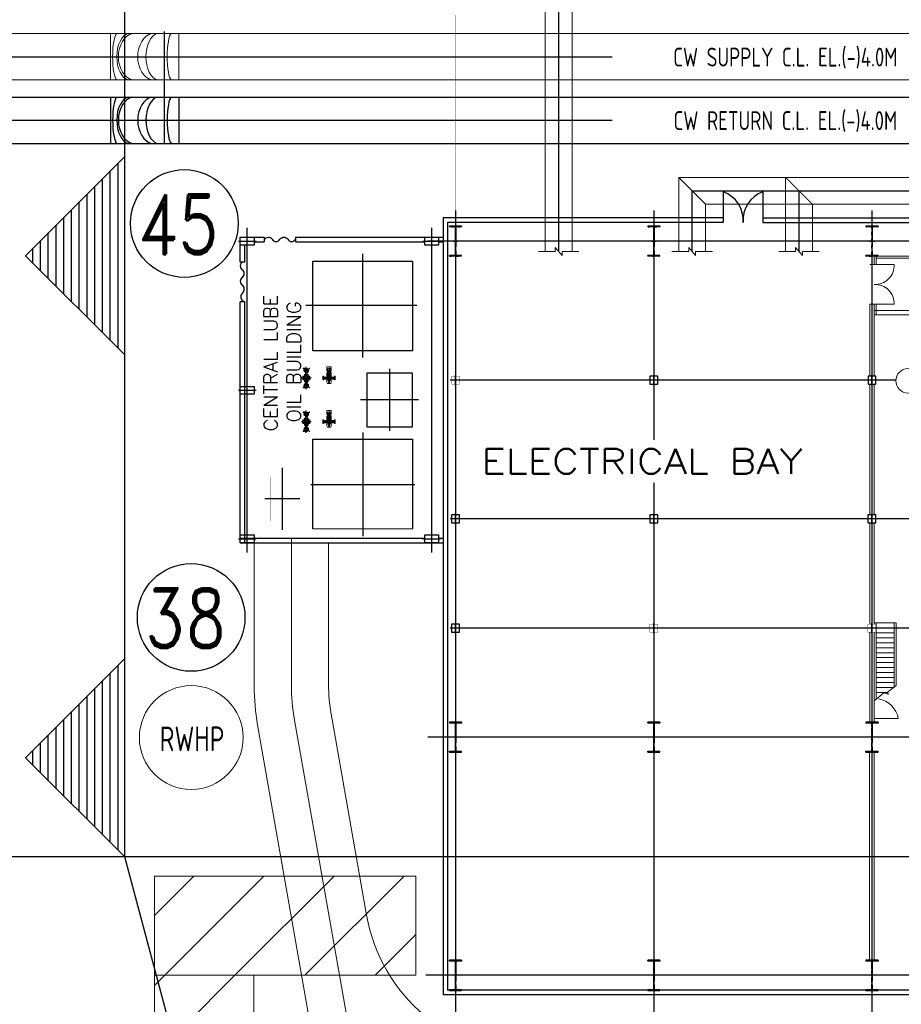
# Model space of a CAD drawing. Extents: x -7650383 to 4934791, y -114316 to 1826789.
# Tile 107 of 256: x 2052110 to 2096563, y -14829 to 34801. Entities that reach past the tile are written whole.
import ezdxf
from ezdxf.enums import TextEntityAlignment as Align

# ---------------------------------------------------------------- set-up
doc = ezdxf.new("R2010")
doc.units = 0
doc.header["$LTSCALE"] = 800
doc.header["$MEASUREMENT"] = 0
doc.set_wipeout_variables(frame=1)
for name, pattern in [('CENTER', [2, 1.25, -0.25, 0.25, -0.25]), ('CENTER2', [1.125, 0.75, -0.125, 0.125, -0.125]), ('CONTINOUS', [0]), ('HIDDEN', [0.375, 0.25, -0.125]), ('PHANTOM', [2.5, 1.25, -0.25, 0.25, -0.25, 0.25, -0.25])]:
    doc.linetypes.add(name, pattern=pattern)
doc.layers.get('0').update_dxf_attribs({"linetype": 'CONTINUOUS'})
for name, color, linetype in [('Aux_col', 7, 'CONTINUOUS'), ('CEN', 2, 'CENTER'), ('CENTER', 2, 'CENTER'), ('COL', 1, 'CENTER'), ('DIM', 4, 'CONTINUOUS'), ('EQP', 1, 'CONTINUOUS'), ('GRID', 8, 'CENTER'), ('grid-20m', 53, 'CONTINUOUS'), ('HATCH', 9, 'CONTINUOUS'), ('KEY PLAN', 251, 'CONTINUOUS'), ('PIPE', 1, 'CONTINUOUS'), ('STR', 2, 'CONTINUOUS'), ('SUP', 1, 'CONTINUOUS'), ('WALL', 6, 'CONTINUOUS')]:
    doc.layers.add(name, color=color, linetype=linetype)
doc.layers.add('EQPT', color=8, linetype='HIDDEN', lineweight=9)
doc.styles.add('ROMAND', font='romand')
doc.styles.add('ROMANS', font='ISO9.shx', dxfattribs={"width": 0.8})
doc.styles.add('RS', font='romans.shx')
doc.styles.add('S2', font='ROMANS')
doc.linetypes.add('FENCELINE2', pattern='A,0.25,-0.1,[132,ltypeshp.shx,S=0.1,R=0,X=-0.1,Y=0],-0.1,1', length=1.45)

# ---------------------------------------------------------------- blocks, each defined once
blk = doc.blocks.new('COP')
at = {"layer": 'CEN', "ltscale": 0.1}
for p, q in [((88252, -749802), (88914, -749802)), ((88583, -750312), (88583, -749535)), ((88655, -750127), (88673, -750127))]:
    blk.add_line(p, q, dxfattribs=at)
at = {"layer": 'EQPT', "color": 1}
for p, q in [((88303, -749727), (88303, -749723)), ((88403, -749747), (88323, -749747)), ((88403, -749856), (88323, -749856)), ((88358, -749747), (88358, -749856)), ((88363, -749747), (88363, -749856)), ((88433, -749757), (88403, -749747)), ((88433, -749846), (88403, -749856)), ((88529, -749757), (88433, -749757)), ((88529, -749846), (88433, -749846)), ((88455, -749757), (88455, -749846)), ((88460, -749757), (88460, -749846)), ((88494, -749757), (88494, -749748)), ((88494, -749748), (88529, -749748)), ((88494, -750221), (88494, -749846)), ((88494, -749856), (88529, -749856)), ((88637, -749721), (88529, -749721)), ((88529, -749757), (88529, -749721)), ((88532, -749721), (88529, -749721)), ((88637, -749738), (88529, -749738)), ((88529, -749846), (88529, -749882)), ((88637, -749865), (88529, -749865)), ((88637, -749882), (88529, -749882)), ((88532, -749882), (88529, -749882)), ((88535, -750022), (88535, -749882)), ((88604, -749586), (88562, -749586)), ((88562, -749586), (88562, -749608)), ((88602, -749547), (88564, -749547)), ((88564, -749547), (88564, -749586)), ((88583, -749586), (88604, -749586)), ((88602, -749547), (88602, -749586)), ((88631, -750022), (88631, -749882)), ((88634, -749721), (88637, -749721)), ((88634, -749882), (88637, -749882)), ((88637, -749757), (88637, -749721)), ((88672, -749748), (88637, -749748)), ((88637, -749757), (88733, -749757)), ((88637, -749846), (88637, -749882)), ((88637, -749846), (88733, -749846)), ((88672, -749856), (88637, -749856)), ((88672, -749757), (88672, -749748)), ((88672, -749846), (88672, -750226)), ((88672, -749846), (88672, -749856)), ((88706, -749757), (88706, -749846)), ((88711, -749757), (88711, -749846)), ((88733, -749757), (88763, -749747)), ((88733, -749846), (88763, -749856)), ((88763, -749747), (88843, -749747)), ((88763, -749856), (88843, -749856)), ((88803, -749747), (88803, -749856)), ((88808, -749747), (88808, -749856)), ((88863, -749727), (88863, -749723)), ((88502, -750221), (88494, -750221)), ((88664, -750209), (88502, -750209)), ((88502, -750209), (88502, -750244)), ((88508, -750209), (88508, -750045)), ((88658, -750045), (88508, -750045)), ((88518, -750209), (88518, -750045)), ((88521, -750045), (88521, -750037)), ((88528, -750209), (88528, -750045)), ((88631, -750022), (88535, -750022)), ((88538, -750209), (88538, -750045)), ((88540, -750285), (88540, -750282)), ((88626, -750285), (88540, -750285)), ((88548, -750209), (88548, -750045)), ((88558, -750209), (88558, -750045)), ((88568, -750209), (88568, -750045)), ((88578, -750209), (88578, -750045)), ((88588, -750209), (88588, -750045)), ((88598, -750209), (88598, -750045)), ((88608, -750209), (88608, -750045)), ((88618, -750209), (88618, -750045)), ((88626, -750285), (88626, -750282)), ((88628, -750209), (88628, -750045)), ((88638, -750209), (88638, -750045)), ((88645, -750045), (88645, -750037)), ((88648, -750209), (88648, -750045)), ((88658, -750209), (88658, -750045)), ((88664, -750209), (88664, -750244)), ((88672, -750226), (88664, -750226))]:
    blk.add_line(p, q, dxfattribs=at)
at = {"layer": 'EQPT', "color": 4}
for p, q in [((88471, -750375), (88471, -749535)), ((88471, -749535), (88696, -749535)), ((88696, -750375), (88696, -749535)), ((88471, -750375), (88696, -750375))]:
    blk.add_line(p, q, dxfattribs=at)
at = {"layer": 'EQPT', "color": 1}
for points in [[(88275, -749738), (88273, -749738), (88273, -749865), (88275, -749865), (88275, -749897), (88303, -749897), (88303, -749706), (88275, -749706)], [(88540, -749721), (88540, -749716), (88547, -749716), (88547, -749721)], [(88540, -749882), (88540, -749888), (88547, -749888), (88547, -749882)], [(88555, -749721), (88555, -749716), (88562, -749716), (88562, -749721)], [(88555, -749882), (88555, -749888), (88562, -749888), (88562, -749882)], [(88611, -749721), (88611, -749716), (88604, -749716), (88604, -749721)], [(88611, -749882), (88611, -749888), (88604, -749888), (88604, -749882)], [(88626, -749721), (88626, -749716), (88619, -749716), (88619, -749721)], [(88626, -749882), (88626, -749888), (88619, -749888), (88619, -749882)], [(88891, -749738), (88893, -749738), (88893, -749865), (88891, -749865), (88891, -749897), (88863, -749897), (88863, -749706), (88891, -749706)], [(88658, -750117), (88658, -750137), (88661, -750137), (88661, -750117)], [(88668, -750233), (88668, -750238), (88664, -750238), (88664, -750233)]]:
    blk.add_lwpolyline(points, close=True, dxfattribs=at)
for points in [[(88564, -749608), (88564, -749638, -0.256742), (88552, -749661, 0.367209), (88534, -749690), (88534, -749719)], [(88583, -749605, 0.322349), (88604, -749605)], [(88602, -749608), (88602, -749638, 0.256742), (88614, -749661, -0.367209), (88632, -749690), (88632, -749719)]]:
    blk.add_lwpolyline(points, format="xyb", dxfattribs=at)
blk.add_lwpolyline([(88604, -749586), (88604, -749608), (88604, -749608), (88562, -749608)], dxfattribs=at)
for centre, radius, start, end in [((88323, -749727), 20, 180, 270), ((88323, -749876), 20, 90, 180), ((88458, -749802), 84.2, 328.1448, 31.8552), ((88532, -749719), 2.24, 270, 0), ((88572, -749604), 18.3, 54.2666, 125.7334), ((88572, -749590), 18.3, 234.2666, 305.7334), ((88594, -749604), 18.3, 54.2666, 125.7334), ((88708, -749802), 84.2, 148.1448, 211.8552), ((88634, -749719), 2.24, 180, 270), ((88843, -749727), 20, 270, 0), ((88843, -749876), 20, 0, 90), ((88536, -750244), 33.3, 180, 270), ((88535, -750037), 14.4, 90, 180), ((88536, -750282), 4.4, 0, 90), ((88631, -750282), 4.4, 90, 180), ((88631, -750037), 14.4, 0, 90), ((88631, -750244), 33.3, 270, 0), ((88661, -750127), 5.7, 270, 90)]:
    blk.add_arc(centre, radius, start, end, dxfattribs=at)
blk = doc.blocks.new('123')
at = {"layer": 'CEN', "ltscale": 0.25}
for p, q in [((1284608, -606336), (1284608, -607457)), ((1284367, -606894), (1284849, -606894)), ((1284478, -606514), (1284738, -606514)), ((1284478, -607274), (1284738, -607274))]:
    blk.add_line(p, q, dxfattribs=at)
at = {"layer": 'CEN'}
for p, q in [((1284555, -606957), (1284537, -606939)), ((1284537, -606957), (1284555, -606939)), ((1284545, -606841), (1284563, -606823)), ((1284545, -606823), (1284563, -606841)), ((1284670, -606947), (1284653, -606965)), ((1284670, -606965), (1284653, -606947)), ((1284661, -606831), (1284679, -606849)), ((1284679, -606831), (1284661, -606849))]:
    blk.add_line(p, q, dxfattribs=at)
at = {"layer": 'CEN', "ltscale": 0.25}
for centre in [(1284608, -606514), (1284608, -607274)]:
    blk.add_circle(centre, 95, dxfattribs=at)
at = {"layer": 'EQPT', "color": 1}
for p, q in [((1284763, -606399), (1284453, -606399)), ((1284453, -606399), (1284453, -606432)), ((1284453, -606432), (1284527, -606432)), ((1284689, -606432), (1284763, -606432)), ((1284763, -606432), (1284763, -606399)), ((1284431, -606989), (1284431, -606798)), ((1284455, -606798), (1284431, -606798)), ((1284455, -606798), (1284479, -606798)), ((1284455, -606798), (1284479, -606798)), ((1284455, -606989), (1284455, -606798)), ((1284479, -606989), (1284479, -606798)), ((1284485, -606808), (1284479, -606808)), ((1284485, -606820), (1284479, -606820)), ((1284482, -606825), (1284482, -606826)), ((1284482, -606963), (1284482, -606961)), ((1284494, -606950), (1284491, -606950)), ((1284495, -606838), (1284492, -606838)), ((1284494, -606836), (1284498, -606836)), ((1284494, -606836), (1284498, -606836)), ((1284494, -606845), (1284498, -606845)), ((1284494, -606845), (1284498, -606845)), ((1284494, -606952), (1284498, -606952)), ((1284494, -606961), (1284498, -606961)), ((1284498, -606806), (1284498, -606982)), ((1284498, -606806), (1284559, -606806)), ((1284544, -606737), (1284512, -606737)), ((1284512, -606737), (1284512, -606765)), ((1284512, -606765), (1284703, -606765)), ((1284525, -606786), (1284525, -606837)), ((1284525, -606786), (1284691, -606786)), ((1284525, -606951), (1284525, -607002)), ((1284535, -606782), (1284535, -606786)), ((1284671, -606735), (1284544, -606735)), ((1284544, -606735), (1284544, -606737)), ((1284544, -606773), (1284544, -606782)), ((1284544, -606782), (1284544, -606786)), ((1284563, -606620), (1284563, -606705)), ((1284652, -606620), (1284652, -606705)), ((1284657, -606806), (1284717, -606806)), ((1284671, -606737), (1284671, -606735)), ((1284703, -606737), (1284671, -606737)), ((1284671, -606773), (1284671, -606782)), ((1284672, -606782), (1284672, -606786)), ((1284681, -606782), (1284681, -606786)), ((1284685, -606765), (1284685, -606771)), ((1284691, -606786), (1284691, -606837)), ((1284691, -606951), (1284691, -607002)), ((1284697, -606765), (1284697, -606771)), ((1284703, -606765), (1284703, -606737)), ((1284717, -606806), (1284717, -606982)), ((1284721, -606836), (1284717, -606836)), ((1284721, -606836), (1284717, -606836)), ((1284721, -606845), (1284717, -606845)), ((1284721, -606845), (1284717, -606845)), ((1284721, -606952), (1284717, -606952)), ((1284721, -606961), (1284717, -606961)), ((1284721, -606838), (1284725, -606838)), ((1284721, -606950), (1284725, -606950)), ((1284730, -606808), (1284737, -606808)), ((1284730, -606820), (1284737, -606820)), ((1284734, -606825), (1284734, -606826)), ((1284734, -606963), (1284734, -606961)), ((1284761, -606798), (1284737, -606798)), ((1284761, -606798), (1284737, -606798)), ((1284737, -606989), (1284737, -606798)), ((1284761, -606989), (1284761, -606798)), ((1284761, -606798), (1284785, -606798)), ((1284785, -606989), (1284785, -606798)), ((1284455, -606989), (1284431, -606989)), ((1284453, -607389), (1284453, -607356)), ((1284453, -607356), (1284527, -607356)), ((1284763, -607389), (1284453, -607389)), ((1284479, -606989), (1284455, -606989)), ((1284485, -606968), (1284479, -606968)), ((1284485, -606980), (1284479, -606980)), ((1284498, -606982), (1284559, -606982)), ((1284512, -607023), (1284703, -607023)), ((1284512, -607051), (1284512, -607023)), ((1284544, -607051), (1284512, -607051)), ((1284525, -607002), (1284691, -607002)), ((1284535, -607006), (1284535, -607002)), ((1284544, -607006), (1284544, -607002)), ((1284544, -607015), (1284544, -607006)), ((1284544, -607053), (1284544, -607051)), ((1284671, -607053), (1284544, -607053)), ((1284563, -607083), (1284563, -607168)), ((1284652, -607083), (1284652, -607168)), ((1284657, -606982), (1284717, -606982)), ((1284671, -607015), (1284671, -607006)), ((1284703, -607051), (1284671, -607051)), ((1284671, -607051), (1284671, -607053)), ((1284672, -607006), (1284672, -607002)), ((1284681, -607006), (1284681, -607002)), ((1284685, -607023), (1284685, -607017)), ((1284689, -607356), (1284763, -607356)), ((1284697, -607023), (1284697, -607017)), ((1284703, -607023), (1284703, -607051)), ((1284730, -606968), (1284737, -606968)), ((1284730, -606980), (1284737, -606980)), ((1284737, -606989), (1284761, -606989)), ((1284761, -606989), (1284785, -606989)), ((1284763, -607356), (1284763, -607389))]:
    blk.add_line(p, q, dxfattribs=at)
for points in [[(1284647, -606457, 1), (1284647, -606449), (1284569, -606449, 1), (1284569, -606457)], [(1284647, -606457, 1), (1284647, -606449), (1284569, -606449, 1), (1284569, -606457)], [(1284647, -606457, 1), (1284647, -606449), (1284569, -606449, 1), (1284569, -606457)], [(1284647, -606571, -1), (1284647, -606579), (1284569, -606579, -1), (1284569, -606571)], [(1284647, -607217, 1), (1284647, -607209), (1284569, -607209, 1), (1284569, -607217)], [(1284647, -607331, -1), (1284647, -607339), (1284569, -607339, -1), (1284569, -607331)], [(1284647, -607331, -1), (1284647, -607339), (1284569, -607339, -1), (1284569, -607331)], [(1284647, -607331, -1), (1284647, -607339), (1284569, -607339, -1), (1284569, -607331)]]:
    blk.add_lwpolyline(points, format="xyb", close=True, dxfattribs=at)
for points in [[(1284485, -606804), (1284479, -606804), (1284479, -606825), (1284485, -606825)], [(1284485, -606984), (1284479, -606984), (1284479, -606963), (1284485, -606963)], [(1284498, -606849), (1284494, -606849), (1284494, -606832), (1284498, -606832)], [(1284498, -606849), (1284494, -606849), (1284494, -606832), (1284498, -606832)], [(1284498, -606948), (1284494, -606948), (1284494, -606965), (1284498, -606965)], [(1284531, -606786), (1284531, -606782), (1284548, -606782), (1284548, -606786)], [(1284685, -606786), (1284685, -606782), (1284668, -606782), (1284668, -606786)], [(1284701, -606765), (1284701, -606771), (1284680, -606771), (1284680, -606765)], [(1284717, -606849), (1284721, -606849), (1284721, -606832), (1284717, -606832)], [(1284717, -606849), (1284721, -606849), (1284721, -606832), (1284717, -606832)], [(1284717, -606948), (1284721, -606948), (1284721, -606965), (1284717, -606965)], [(1284730, -606804), (1284737, -606804), (1284737, -606825), (1284730, -606825)], [(1284730, -606984), (1284737, -606984), (1284737, -606963), (1284730, -606963)], [(1284531, -607002), (1284531, -607006), (1284548, -607006), (1284548, -607002)], [(1284685, -607002), (1284685, -607006), (1284668, -607006), (1284668, -607002)], [(1284701, -607023), (1284701, -607017), (1284680, -607017), (1284680, -607023)]]:
    blk.add_lwpolyline(points, close=True, dxfattribs=at)
for points in [[(1284554, -606711), (1284554, -606705), (1284662, -606705), (1284662, -606711), (1284703, -606711), (1284703, -606733), (1284671, -606733), (1284671, -606735), (1284544, -606735), (1284544, -606733), (1284512, -606733), (1284512, -606711), (1284554, -606711)], [(1284554, -607077), (1284554, -607083), (1284662, -607083), (1284662, -607077), (1284703, -607077), (1284703, -607055), (1284671, -607055), (1284671, -607053), (1284544, -607053), (1284544, -607055), (1284512, -607055), (1284512, -607077), (1284554, -607077)]]:
    blk.add_lwpolyline(points, dxfattribs=at)
for centre, radius in [((1284608, -606514), 115), ((1284608, -606894), 101), ((1284546, -606948), 7.54), ((1284554, -606832), 7.54), ((1284608, -606894), 41.1), ((1284662, -606956), 7.54), ((1284670, -606840), 7.54), ((1284608, -607274), 115)]:
    blk.add_circle(centre, radius, dxfattribs=at)
for centre, radius, start, end in [((1284493, -606827), 11.2, 178.6435, 257.2579), ((1284493, -606961), 11.2, 102.7421, 181.3565), ((1284535, -606775), 9.8, 12.018, 84.9298), ((1284681, -606775), 9.8, 95.0702, 167.982), ((1284722, -606827), 11.2, 282.7421, 1.3565), ((1284722, -606961), 11.2, 358.6435, 77.2579), ((1284535, -607013), 9.8, 275.0702, 347.982), ((1284681, -607013), 9.8, 192.018, 264.9298)]:
    blk.add_arc(centre, radius, start, end, dxfattribs=at)
at = {"layer": 'PIPE'}
blk.add_line((1284494, -606850), (1284494, -606938), dxfattribs=at)
blk = doc.blocks.new('A$C652E157D')
at = {"layer": 'CENTER', "color": 2, "linetype": 'CENTER2', "ltscale": 1500}
for p, q in [((4675, 9647), (4675, 14864)), ((8729, 14543), (8729, 11423)), ((7852, 12983), (9606, 12983)), ((7299, 12256), (2051, 12256)), ((3325, 6440), (3325, 9559)), ((1859, 7999), (4791, 7999)), ((4685, 641), (4685, 5858)), ((1951, 3249), (7539, 3249))]:
    blk.add_line(p, q, dxfattribs=at)
at = {"layer": 'DIM', "color": 1, "linetype": 'CONTINOUS', "lineweight": 15}
blk.add_line((2175, 14506), (7195, 14506), dxfattribs=at)
at = {"layer": 'EQP', "color": 1, "linetype": 'Continuous'}
for p, q in [((2175, 9986), (2175, 14506)), ((2175, 9986), (2175, 14506)), ((7195, 14506), (7195, 9986)), ((7195, 14506), (7195, 9986)), ((7195, 9986), (2175, 9986)), ((7195, 9986), (2175, 9986)), ((4475, 9349), (2175, 9349)), ((2175, 9349), (2175, 6649)), ((4475, 6649), (4475, 9349)), ((2175, 6649), (4475, 6649)), ((2175, 5519), (7195, 5519)), ((2175, 999), (2175, 5519)), ((7195, 5519), (7195, 999)), ((7195, 999), (2175, 999))]:
    blk.add_line(p, q, dxfattribs=at)
at = {"layer": 'EQP', "color": 1, "linetype": 'Continuous', "const_width": 10}
blk.add_lwpolyline([(8129, 11865), (9329, 11865), (9329, 14101), (8129, 14101)], close=True, dxfattribs=at)
blk.add_lwpolyline([(8129, 11865), (9329, 11865), (9329, 14101), (8129, 14101)], close=True, dxfattribs=at)
for p in [(-1277083, 615993), (-1277083, 613793)]:
    blk.add_blockref('123', p)
at = {"layer": 'EQPT'}
for p in [(-82208, 758901), (-82208, 756701)]:
    blk.add_blockref('COP', p, dxfattribs=at)
blk = doc.blocks.new('A$C3C7577A7')
at = {"layer": 'Aux_col'}
for p, q in [((71756, 19500), (72256, 19500)), ((72006, 19750), (72006, 19250)), ((82750, 19500), (83250, 19500)), ((83000, 19750), (83000, 19250)), ((92756, 19500), (93256, 19500)), ((93206, 19700), (92806, 19700)), ((92806, 19700), (92806, 19300)), ((93006, 19750), (93006, 19250)), ((93206, 19300), (93206, 19700)), ((92806, 19300), (93206, 19300)), ((71756, 14000), (72256, 14000)), ((72206, 14200), (71806, 14200)), ((71806, 14200), (71806, 13800)), ((72006, 14250), (72006, 13750)), ((72206, 13800), (72206, 14200)), ((82582, 13999), (83407, 13999)), ((82750, 13999), (83250, 13999)), ((83200, 14199), (82800, 14199)), ((82800, 14199), (82800, 13799)), ((83000, 14249), (83000, 13749)), ((83200, 13799), (83200, 14199)), ((92756, 14000), (93256, 14000)), ((93206, 14200), (92806, 14200)), ((92806, 14200), (92806, 13800)), ((93006, 14250), (93006, 13750)), ((93206, 13800), (93206, 14200)), ((71806, 13800), (72206, 13800)), ((82800, 13799), (83200, 13799)), ((92806, 13800), (93206, 13800)), ((71750, 7001), (72250, 7001)), ((72200, 7201), (71800, 7201)), ((71800, 7201), (71800, 6801)), ((72000, 7251), (72000, 6751)), ((72200, 6801), (72200, 7201)), ((82750, 7000), (83250, 7000)), ((83200, 7200), (82800, 7200)), ((82800, 7200), (82800, 6800)), ((83000, 7250), (83000, 6750)), ((83200, 6800), (83200, 7200)), ((92744, 7000), (93244, 7000)), ((93000, 7250), (93000, 6750)), ((71800, 6801), (72200, 6801)), ((82800, 6800), (83200, 6800))]:
    blk.add_line(p, q, dxfattribs=at)
at = {"layer": 'Aux_col', "const_width": 20, "flags": 128}
for points in [[(71806, 19300), (72206, 19300), (72206, 19700), (71806, 19700)], [(82800, 19300), (83200, 19300), (83200, 19700), (82800, 19700)]]:
    blk.add_lwpolyline(points, close=True, dxfattribs=at)
for points in [[(93200, 7200), (92800, 7200)], [(92800, 7200), (92800, 6800)], [(93200, 6800), (93200, 7200)], [(92800, 6800), (93200, 6800)]]:
    blk.add_lwpolyline(points, dxfattribs=at)
blk = doc.blocks.new('A$C41E52089')
at = {"layer": 'COL'}
h = blk.add_hatch(dxfattribs=at)
h.set_pattern_fill('ANSI31', color=256, scale=100, style=0)
h.paths.add_polyline_path([(310, -720), (0, -720), (0, -760), (310, -760)])
h.paths.add_polyline_path([(0, -720), (-310, -720), (-310, -760), (0, -760)])
h.paths.add_polyline_path([(0, 0), (-13, 0), (-13, -720), (0, -720)])
h.paths.add_polyline_path([(0, 720), (-13, 720), (-13, 0), (0, 0)])
h.paths.add_polyline_path([(12, 0), (0, 0), (0, -720), (12, -720)])
h.paths.add_polyline_path([(12, 720), (0, 720), (0, 0), (12, 0)])
h.paths.add_polyline_path([(310, 760), (0, 760), (0, 720), (12, 720), (310, 720)])
h.paths.add_polyline_path([(0, 760), (-310, 760), (-310, 720), (0, 720)])
for p, q in [((-310, 760), (310, 760)), ((-310, 760), (-310, 720)), ((-310, 720), (310, 720)), ((-13, -720), (-13, 720)), ((12, -720), (12, 720)), ((310, 760), (310, 720)), ((-310, -720), (310, -720)), ((-310, -760), (-310, -720)), ((-310, -760), (310, -760)), ((310, -760), (310, -720))]:
    blk.add_line(p, q, dxfattribs=at)
at = {"layer": 'COL', "color": 2}
for p, q in [((0, -800), (0, 800)), ((123, 0), (-123, 0))]:
    blk.add_line(p, q, dxfattribs=at)
blk = doc.blocks.new('A$C1C927E47')
at = {"layer": 'COL'}
h = blk.add_hatch(dxfattribs=at)
h.set_pattern_fill('ANSI31', color=256, scale=100, style=0)
h.paths.add_polyline_path([(16, 0), (0, 0), (0, -710), (16, -710)])
h.paths.add_polyline_path([(16, 710), (0, 710), (0, 0), (16, 0)])
h.paths.add_polyline_path([(0, 710), (-16, 710), (-16, 0), (0, 0)])
h.paths.add_polyline_path([(0, 0), (-16, 0), (-16, -710), (0, -710)])
h.paths.add_polyline_path([(-310, -710), (-310, -760), (0, -760), (0, -710)])
h.paths.add_polyline_path([(310, -760), (310, -710), (0, -710), (0, -760)])
h.paths.add_polyline_path([(310, 710), (310, 760), (0, 760), (0, 710)])
h.paths.add_polyline_path([(-310, 760), (-310, 710), (0, 710), (0, 760)])
for p, q in [((310, 760), (-310, 760)), ((-310, 760), (-310, 710)), ((310, 710), (-310, 710)), ((-16, -710), (-16, 710)), ((16, -710), (16, 710)), ((310, 760), (310, 710)), ((-310, -710), (310, -710)), ((-310, -760), (-310, -710)), ((-310, -760), (310, -760)), ((310, -760), (310, -710))]:
    blk.add_line(p, q, dxfattribs=at)
at = {"layer": 'COL', "color": 2}
for p, q in [((0, -792), (0, 792)), ((44, 0), (-44, 0))]:
    blk.add_line(p, q, dxfattribs=at)

msp = doc.modelspace()

# ---------------------------------------------------------------- linework, layer by layer
for points in [[(2063935, 23435.3), (2063235, 23435.3), (2063235, 23835.3), (2063935, 23835.3)], [(2073235, 23435.3), (2072535, 23435.3), (2072535, 23835.3), (2073235, 23835.3)], [(2063935, 15919.1), (2063235, 15919.1), (2063235, 16319.1), (2063935, 16319.1)], [(2063935, 8435.3), (2063235, 8435.3), (2063235, 8835.3), (2063935, 8835.3)], [(2073235, 8435.3), (2072535, 8435.3), (2072535, 8835.3), (2073235, 8835.3)]]:
    msp.add_lwpolyline(points, close=True)
at = {"layer": 'DIM', "color": 1, "linetype": 'CONTINOUS', "lineweight": 5}
for p, q in [((2079115.1, 23113.6), (2078265.7, 23113.6)), ((2079454.8, 22909.8), (2079115.1, 23317.5)), ((2079115.1, 23317.5), (2079115.1, 23113.6)), ((2080304.2, 23113.6), (2079454.8, 23113.6)), ((2079454.8, 23113.6), (2079454.8, 22909.8))]:
    msp.add_line(p, q, dxfattribs=at)
for points in [[(2087035, 23113.6), (2086185.7, 23113.6), (2086185.7, 22909.8), (2085845.9, 23317.5), (2085845.9, 23113.6), (2084996.5, 23113.6)], [(2092423.2, 23113.6), (2091573.8, 23113.6), (2091573.8, 22909.8), (2091234.1, 23317.5), (2091234.1, 23113.6), (2090384.7, 23113.6)]]:
    msp.add_lwpolyline(points, dxfattribs=at)
at = {"layer": 'DIM', "lineweight": 5}
msp.add_circle((2096904, 16598), 615.4, dxfattribs=at)
at = {"layer": 'GRID', "linetype": 'CENTER', "ltscale": 5000}
for p, q in [((2074085, 25178.7), (2074085, -42053.7)), ((2084085, 25178.7), (2084085, -42053.7)), ((2095085, 25178.7), (2095085, -42053.7)), ((2063141.8, 23635.3), (2064028.1, 23635.3)), ((2072441.8, 23635.3), (2073328.1, 23635.3)), ((2168111.3, 23635.3), (2072684.5, 23635.3)), ((2096289.7, 16635.3), (2073808.4, 16635.3)), ((2063141.8, 16119.1), (2064028.1, 16119.1)), ((2117247, 9635.3), (2073808.4, 9635.3)), ((2063141.8, 8635.3), (2064028.1, 8635.3)), ((2072441.8, 8635.3), (2073328.1, 8635.3)), ((2117247, 4135.3), (2073808.4, 4135.3)), ((2168111.3, -1364.7), (2072684.5, -1364.7)), ((2168111.3, -13364.7), (2072585, -13364.7))]:
    msp.add_line(p, q, dxfattribs=at)
at = {"layer": 'GRID', "linetype": 'CENTER2', "ltscale": 2500}
for p, q in [((2063585, 7937.1), (2063585, 24301.1)), ((2072885, 7937.1), (2072885, 24301.1))]:
    msp.add_line(p, q, dxfattribs=at)
at = {"layer": 'grid-20m', "linetype": 'PHANTOM', "ltscale": 12000}
msp.add_line((2246697.9, -7402.7), (1958909.8, -7402.7), dxfattribs=at)
at = {"layer": 'HATCH', "lineweight": 5, "flags": 128}
msp.add_lwpolyline([(2096300, 1240.1), (2095841.6, 894.6), (2095919.6, 805.4), (2095580.4, 894.6), (2095680.1, 868.4), (2095200, 460.8)], dxfattribs=at)
at = {"layer": 'KEY PLAN', "linetype": 'Continuous', "lineweight": 30}
for p, q in [((2057408, -7402.7), (2057408, 80115.9)), ((2057408, 27903.3), (2052408, 22903.3)), ((2057408, 17903.3), (2057408, 27903.3)), ((2057069.4, 18241.9), (2057069.4, 27564.8)), ((2056678.8, 18632.5), (2056678.8, 27174.2)), ((2055897.6, 19413.8), (2055897.6, 26392.9)), ((2056288.2, 19023.1), (2056288.2, 26783.5)), ((2055506.9, 19804.4), (2055506.9, 26002.3)), ((2055116.3, 20195), (2055116.3, 25611.7)), ((2054335.1, 20976.3), (2054335.1, 24830.4)), ((2054725.7, 20585.6), (2054725.7, 25221)), ((2053944.4, 21366.9), (2053944.4, 24439.8)), ((2053553.8, 21757.5), (2053553.8, 24049.2)), ((2053163.2, 22148.1), (2053163.2, 23658.5)), ((2052408, 22903.3), (2057408, 17903.3)), ((2052772.6, 22538.8), (2052772.6, 23267.9)), ((2057408, 2597.3), (2052408, -2402.7)), ((2057408, -7402.7), (2057408, 2597.3)), ((2057069.4, -7064.1), (2057069.4, 2258.8)), ((2056678.8, -6673.5), (2056678.8, 1868.2)), ((2055897.6, -5892.3), (2055897.6, 1086.9)), ((2056288.2, -6282.9), (2056288.2, 1477.5)), ((2055506.9, -5501.6), (2055506.9, 696.3)), ((2055116.3, -5111), (2055116.3, 305.7)), ((2054335.1, -4329.8), (2054335.1, -475.6)), ((2054725.7, -4720.4), (2054725.7, -85)), ((2053944.4, -3939.1), (2053944.4, -866.2)), ((2053553.8, -3548.5), (2053553.8, -1256.8)), ((2053163.2, -3157.9), (2053163.2, -1647.5)), ((2052408, -2402.7), (2057408, -7402.7)), ((2052772.6, -2767.3), (2052772.6, -2038.1)), ((2067908, -46589.2), (2057408, -7402.7))]:
    msp.add_line(p, q, dxfattribs=at)
at = {"layer": 'KEY PLAN', "lineweight": -3, "ltscale": 5000}
for p, q in [((2057408.1, 27911.8), (2057408.1, 34582)), ((2059408.1, 28588.7), (2059408.1, 34202.1))]:
    msp.add_line(p, q, dxfattribs=at)
at = {"layer": 'KEY PLAN', "linetype": 'Continuous', "lineweight": 9, "ltscale": 2500}
for p, q in [((2035632.5, 34102.8), (2135150.1, 34102.8)), ((2056683.2, 34102.8), (2056683.2, 31767.8)), ((2060132.9, 34102.8), (2060132.9, 31767.8)), ((2035632.5, 31767.8), (2128105.5, 31767.8))]:
    msp.add_line(p, q, dxfattribs=at)
at = {"layer": 'KEY PLAN', "lineweight": -3, "ltscale": 2000}
for p, q in [((2033908.1, 32935.3), (2081985.9, 32935.3)), ((2035632.5, 29735.3), (2081985.9, 29735.3))]:
    msp.add_line(p, q, dxfattribs=at)
at = {"layer": 'KEY PLAN', "linetype": 'Continuous'}
for p, q in [((2035632.5, 30902.8), (2123985, 30902.8)), ((2056683.2, 30902.8), (2056683.2, 28567.8)), ((2060132.9, 30902.8), (2060132.9, 28567.8)), ((2035632.5, 28567.8), (2121570.5, 28567.8))]:
    msp.add_line(p, q, dxfattribs=at)
at = {"layer": 'KEY PLAN', "linetype": 'CONTINOUS', "lineweight": 15}
for p, q in [((2065810.2, 8664.9), (2065810.2, 1293.3)), ((2063935.2, 8434.9), (2063935.2, 1205.8)), ((2067685.2, 8434.9), (2067685.2, 1293.3)), ((2067814.3, -182.7), (2069605.3, -10340.3)), ((2064106.1, -747.7), (2067705.8, -21163.1)), ((2065967.8, -508.3), (2069552.4, -20837.5)), ((2058908, -8364.7), (2072084.9, -8364.7)), ((2058908, -13364.7), (2058908, -8364.7)), ((2058908, -10344.6), (2060887.9, -8364.7)), ((2059423.4, -13364.7), (2064423.4, -8364.7)), ((2062959, -13364.7), (2067959, -8364.7)), ((2066494.5, -13364.7), (2071494.5, -8364.7)), ((2072084.9, -8364.7), (2072084.9, -13364.7)), ((2070030, -13364.7), (2072084.9, -11309.8)), ((2058908, -13364.7), (2063908, -13364.7)), ((2058908, -62789.8), (2058908, -13364.7)), ((2058908, -13880.1), (2059423.4, -13364.7)), ((2058908, -17415.7), (2062959, -13364.7)), ((2072084.9, -13364.7), (2058908, -13364.7)), ((2063908, -13364.7), (2063908, -62789.8))]:
    msp.add_line(p, q, dxfattribs=at)
at = {"layer": 'KEY PLAN', "linetype": 'CENTER2', "ltscale": 5000}
for points in [[(2079285, 40533.6), (2079285, 23113.6)], [(2086015.8, 26174.7), (2146514.2, 26174.7), (2146514.2, 28867.7)], [(2086015.8, 23113.6), (2086015.8, 26174.7)], [(2091404, 26174.7), (2091404, 23113.6)]]:
    msp.add_lwpolyline(points, dxfattribs=at)
at = {"layer": 'KEY PLAN', "const_width": 50}
for points in [[(2078610, 38370.3), (2078610, 23113.6)], [(2079960, 38370.3), (2079960, 23113.6)], [(2085340.8, 26849.7), (2145839.2, 26849.7), (2145839.2, 28867.7)], [(2086690.8, 25499.7), (2147189.2, 25499.7), (2147189.2, 28867.7)], [(2085340.8, 23113.6), (2085340.8, 26849.7)], [(2086690.8, 25499.7), (2085340.8, 26849.7)], [(2090729, 26849.7), (2090729, 23113.6)], [(2092079, 25499.7), (2090729, 26849.7)], [(2086690.8, 23113.6), (2086690.8, 25499.7)], [(2092079, 25499.7), (2092079, 23113.6)]]:
    msp.add_lwpolyline(points, dxfattribs=at)
at = {"layer": 'KEY PLAN', "linetype": 'FENCELINE2', "ltscale": 1500, "const_width": 25, "elevation": 0}
msp.add_lwpolyline([(2074084.9, 24805.3), (2074085.2, 35031.9), (2074085.2, 35031.9)], dxfattribs=at)
at = {"layer": 'KEY PLAN', "ltscale": 0.03}
for centre in [(2060409.4, 24527.7), (2060756.4, 4671.1)]:
    msp.add_circle(centre, 2714.1, dxfattribs=at)
at = {"layer": 'KEY PLAN', "linetype": 'CONTINOUS', "lineweight": 15}
msp.add_circle((2060760.3, -1383.9), 2616.5, dxfattribs=at)
for centre, radius, start, end in [((2075185.2, 1205.8), 11250, 180, 190), ((2076185.2, 1293.3), 10375, 180, 190), ((2076185.2, 1293.3), 8500, 180, 190), ((2077976.2, -8864.2), 8500, 190, 270)]:
    msp.add_arc(centre, radius, start, end, dxfattribs=at)
at = {"layer": 'KEY PLAN', "linetype": 'Continuous', "lineweight": 9, "ltscale": 2500}
for centre, ratio in [((2057031.3, 32935.3), 0.1989124), ((2057674.5, 32935.3), 0.5664545), ((2057920.6, 32935.3), 0.7071068), ((2058895.5, 32935.3), 0.7071068), ((2059141.6, 32935.3), 0.5664545), ((2059784.8, 32935.3), 0.1989124)]:
    msp.add_ellipse(centre, major_axis=(0, -1180), ratio=ratio, start_param=3.2872771, end_param=6.1375009, dxfattribs=at)
at = {"layer": 'KEY PLAN', "linetype": 'Continuous'}
for centre, ratio in [((2057031.3, 29735.3), 0.1989124), ((2057674.5, 29735.3), 0.5664545), ((2057920.6, 29735.3), 0.7071068), ((2058895.5, 29735.3), 0.7071068), ((2059141.6, 29735.3), 0.5664545), ((2059784.8, 29735.3), 0.1989124)]:
    msp.add_ellipse(centre, major_axis=(0, -1180), ratio=ratio, start_param=3.2872771, end_param=6.1375009, dxfattribs=at)
at = {"layer": 'STR', "lineweight": 5}
for p, q in [((2095200, 4394.6), (2096300, 4394.6)), ((2095300, 545.7), (2095300, 4394.6)), ((2095300, 4144.6), (2096200, 4144.6)), ((2096200, 4394.6), (2096200, 1164.7)), ((2096300, 4394.6), (2096300, 1240.1)), ((2095300, 3894.6), (2096200, 3894.6)), ((2095300, 3644.6), (2096200, 3644.6)), ((2095300, 3394.6), (2096200, 3394.6)), ((2095300, 3144.6), (2096200, 3144.6)), ((2095300, 2894.6), (2096200, 2894.6)), ((2095300, 2644.6), (2096200, 2644.6)), ((2095300, 2394.6), (2096200, 2394.6)), ((2095300, 2144.6), (2096200, 2144.6)), ((2095300, 1894.6), (2096200, 1894.6)), ((2095300, 1644.6), (2096200, 1644.6)), ((2095300, 1394.6), (2096200, 1394.6)), ((2095300, 1144.6), (2096200, 1144.6)), ((2095300, 894.6), (2095841.6, 894.6)), ((2095300, -430.8), (2095416.6, -430.8))]:
    msp.add_line(p, q, dxfattribs=at)
at = {"layer": 'SUP'}
msp.add_line((2063465, 22586.5), (2063235, 22586.5), dxfattribs=at)
for centre, radius, start, end in [((2064653.3, 23561.5), 258.2, 41.32398, 147.71554), ((2065041.1, 23839.6), 221.8, 209.03266, 330.96734), ((2065428.9, 23561.5), 258.2, 41.32398, 138.67602), ((2065816.7, 23839.6), 221.8, 209.03266, 330.96734), ((2063454.9, 22392.6), 221.8, 119.03266, 240.96734), ((2063176.8, 22004.8), 258.2, 311.32398, 48.67602), ((2063454.9, 21617), 221.8, 119.03266, 240.96734), ((2063163.5, 21223.2), 271.6, 316.22609, 47.40546), ((2063499.3, 20831), 247.5, 124.38387, 262.01872)]:
    msp.add_arc(centre, radius, start, end, dxfattribs=at)
at = {"layer": 'WALL'}
for p, q in [((2087585, 26120.2), (2087585, 24575.3)), ((2087585, 26120.2), (2087585, 24575.3)), ((2089585, 26120.2), (2089585, 24575.3)), ((2089585, 26120.2), (2089585, 24575.3)), ((2087585, 24805.3), (2073455, 24805.3)), ((2073455, 24805.3), (2073455, -14344.7)), ((2087585, 24575.3), (2073685, 24575.3)), ((2073685, 24575.3), (2073685, -14114.7)), ((2089585, 24805.3), (2093470, 24805.3)), ((2089585, 24575.3), (2093470, 24575.3)), ((2093470, 24805.3), (2127054.1, 24805.3)), ((2093470, 24575.3), (2127054.1, 24575.3)), ((2063935, 23835.3), (2064435, 23835.3)), ((2064435, 23835.3), (2064435, 23605.3)), ((2066010, 23835.3), (2072535, 23835.3)), ((2066010, 23835.3), (2066010, 23605.3)), ((2073235, 23835.3), (2073455, 23835.3)), ((2063235, 22586.5), (2063235, 23435.3)), ((2063465, 22586.5), (2063465, 23435.3)), ((2063935, 23605.3), (2064435, 23605.3)), ((2066010, 23605.3), (2072535, 23605.3)), ((2073235, 23605.3), (2073455, 23605.3)), ((2063465, 22586.5), (2063347.3, 22586.5)), ((2063235, 8435.3), (2063235, 20585.9)), ((2063465, 20585.9), (2063235, 20585.9)), ((2063465, 8435.3), (2063465, 20585.9)), ((2063235, 8665.3), (2072535, 8665.3)), ((2073235, 8665.4), (2073455, 8665.4)), ((2063235, 8435.3), (2073235, 8435.3)), ((2073235, 8435.3), (2073455, 8435.3)), ((2138085, -14344.7), (2073455, -14344.7)), ((2138085, -14114.7), (2073685, -14114.7))]:
    msp.add_line(p, q, dxfattribs=at)
at = {"layer": 'WALL', "lineweight": 5}
for p, q in [((2095200, 22453.8, 53901.1), (2095200, 22885.3)), ((2095300, 22453.8), (2095300, 22885.3)), ((2101468.9, 22885.3, -370380.4), (2095300, 22885.3, -370380.4)), ((2096200, 22453.8), (2094970, 22453.8)), ((2101468.9, 22785.3, -370380.4), (2095300, 22785.3, 150806)), ((2094970, 20453.8), (2094970, 16835.3)), ((2096200, 20453.8), (2094970, 20453.8)), ((2095200, 20453.8), (2095200, 16835.3)), ((2095200, 20453.8), (2095200, 16835.3)), ((2095200, 19920.3, 370380.4), (2095200, 20453.8, 303736.1)), ((2095300, 19920.3), (2095300, 20453.8)), ((2101238.9, 20150.3, -370380.4), (2095200, 20150.3, 16517)), ((2101468.9, 19920.3), (2095200, 19920.3)), ((2094970, 16435.3), (2094970, 9836.4)), ((2095200, 16435.3), (2095200, 9836.4)), ((2094970, 9436.4), (2094970, 4335.3)), ((2095200, 9436.4), (2095200, 4335.3)), ((2094970, 3935.3), (2094970, -614.7)), ((2095200, 3935.3), (2095200, -614.7)), ((2095200, 3835.3), (2095200, 460.8)), ((2096411.5, -430.8), (2095200, -430.8)), ((2094964.1, -2114.7), (2094964.1, -12614.7)), ((2094964.1, -2114.7), (2094964.1, -12614.7)), ((2095194.1, -2114.7), (2095194.1, -12614.7))]:
    msp.add_line(p, q, dxfattribs=at)
at = {"layer": 'WALL'}
for centre, radius, start, end in [((2087092.6, 24705.4), 1498, 355.02078, 70.8107), ((2090077.4, 24705.4), 1498, 109.1893, 184.97922), ((2063454.9, 22392.6), 221.8, 119.03266, 240.96734), ((2063454.9, 22392.6), 221.8, 119.03266, 240.96734), ((2063176.8, 22004.8), 258.2, 311.32398, 48.67602), ((2063176.8, 22004.8), 258.2, 311.32398, 48.67602), ((2063454.9, 21617), 221.8, 119.03266, 240.96734), ((2063454.9, 21617), 221.8, 119.03266, 240.96734)]:
    msp.add_arc(centre, radius, start, end, dxfattribs=at)
at = {"layer": 'WALL', "lineweight": 5}
for centre, radius, start, end in [((2095252, 22401.8), 949.4, 266.85716, 3.14284), ((2095252, 20505.9), 949.4, 356.85716, 93.14284), ((2095216.5, -625.8), 1210.8, 9.26663, 80.73337)]:
    msp.add_arc(centre, radius, start, end, dxfattribs=at)

# ---------------------------------------------------------------- block references
at = {"rotation": 180}
msp.add_blockref('A$C3C7577A7', (2167085, 23635.3), dxfattribs=at)
at = {"layer": 'COL', "rotation": 180}
for p in [(2074085, 23635.3), (2084085, 23635.3), (2095085, 23635.3)]:
    msp.add_blockref('A$C41E52089', p, dxfattribs=at)
at = {"layer": 'DIM', "color": 1, "linetype": 'CONTINOUS', "lineweight": 15, "rotation": 180}
msp.add_blockref('A$C652E157D', (2074085, 23635.3), dxfattribs=at)
at = {"layer": 'HATCH', "rotation": 180}
for p in [(2074085, -1364.7), (2074085, -13364.7), (2084085, -13364.7), (2095085, -13364.7)]:
    msp.add_blockref('A$C1C927E47', p, dxfattribs=at)
at = {"layer": 'HATCH', "lineweight": 5, "rotation": 180}
for p in [(2084085, -1364.7), (2095085, -1364.7)]:
    msp.add_blockref('A$C1C927E47', p, dxfattribs=at)

# ---------------------------------------------------------------- texts
at = {"color": 3, "insert": (2064417.6, 13589), "char_height": 700, "width": 8566.689, "attachment_point": 1, "rotation": 90, "style": 'RS'}
msp.add_mtext('\\pi466.68;{\\C256;CENTRAL LUBE \\P\\pi916.68;OIL BUILDING}', dxfattribs=at)
at = {"layer": 'KEY PLAN', "linetype": 'Continuous', "lineweight": 9, "ltscale": 2500, "style": 'ROMANS', "width": 0.8}
msp.add_text('CW SUPPLY C.L. EL.(-)4.0M', height=950, dxfattribs=at).set_placement((2090716.4, 32917.8), align=Align.MIDDLE)
at = {"layer": 'KEY PLAN', "linetype": 'Continuous', "lineweight": 15, "style": 'ROMANS', "width": 0.8}
msp.add_text('CW RETURN C.L. EL.(-)4.0M', height=950, dxfattribs=at).set_placement((2090716.4, 29717.8), align=Align.MIDDLE)
at = {"layer": 'KEY PLAN', "ltscale": 0.03, "style": 'ROMAND', "width": 0.8}
for s, p in [('45', (2058037.6, 22989.1)), ('38', (2058413.2, 3138.1))]:
    msp.add_text(s, height=3000, dxfattribs=at).set_placement(p)
at = {"layer": 'KEY PLAN', "linetype": 'CONTINOUS', "lineweight": 15, "style": 'ROMANS', "width": 0.8}
msp.add_text('RWHP', height=1250, dxfattribs=at).set_placement((2060802.4, -1447.4), align=Align.MIDDLE)

# ---------------------------------------------------------------- next in the draw order: wipeouts: each hides what was drawn before it
at = {"linetype": 'CONTINOUS', "lineweight": 15}
msp.add_wipeout([(2075239.2, 11469.3), (2094121.2, 11469.3), (2094121.2, 13611.3), (2075239.2, 13611.3)], dxfattribs=at)

# ---------------------------------------------------------------- next in the draw order: texts
at = {"color": 7, "linetype": 'CONTINOUS', "lineweight": 15, "style": 'S2', "width": 1.2}
msp.add_text('ELECTRICAL BAY', height=1260, dxfattribs=at).set_placement((2075392.2, 11910.3))

doc.saveas('drawing.dxf')
